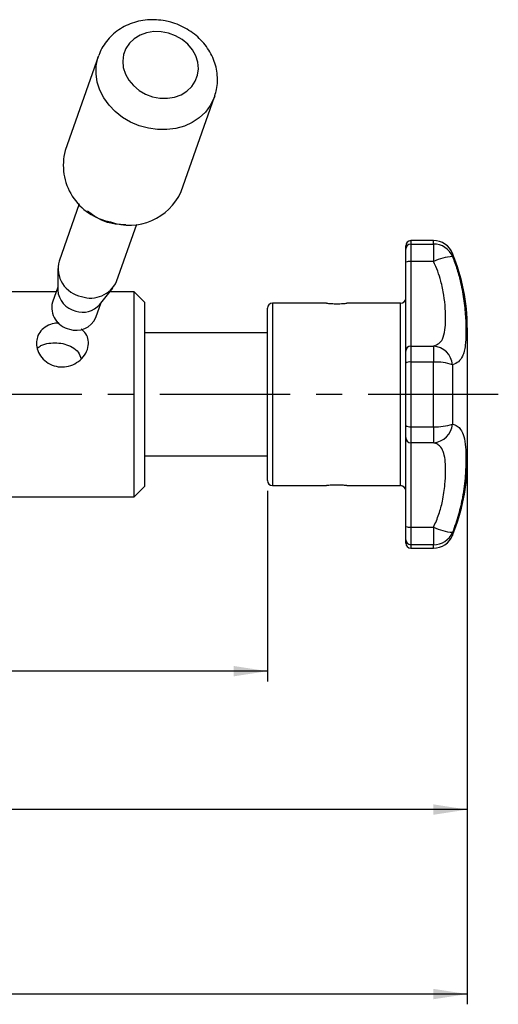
# Model space of a CAD drawing. Extents: x 39 to 346, y 42 to 276.
# Tile 4 of 5: x 179 to 226, y 178 to 274. Entities that reach past the tile are written whole.
import ezdxf

# ---------------------------------------------------------------- set-up
doc = ezdxf.new("R2010")
doc.units = 0
doc.linetypes.add('CENTERX2', pattern=[20.32, 12.7, -2.54, 2.54, -2.54])
doc.layers.get('0').update_dxf_attribs({"linetype": 'CONTINUOUS'})
doc.layers.add('FORMATO', color=179, linetype='CONTINUOUS')
doc.styles.add('SLDTEXTSTYLE0', font='TXT', dxfattribs={"width": 0.75})
doc.dimstyles.new('SLDDIMSTYLE1', dxfattribs={"dimtxt": 3.5, "dimasz": 3.302, "dimexe": 0, "dimexo": 0.0625, "dimgap": 0.875, "dimtad": 1, "dimdec": 3, "dimrnd": 1e-09, "dimzin": 12, "dimtxsty": 'SLDTEXTSTYLE0', "dimsah": 1, "dimcen": 0.09, "dimazin": 3, "dimtfac": 1, "dimtdec": 3, "dimtofl": 0, "dimtmove": 0, "dimatfit": 3, "dimtolj": 1, "dimtzin": 12})
doc.dimstyles.new('SLDDIMSTYLE2', dxfattribs={"dimtxt": 3.5, "dimasz": 3.302, "dimexe": 0, "dimexo": 0.0625, "dimgap": 0.875, "dimtad": 1, "dimdec": 1, "dimrnd": 1e-09, "dimzin": 12, "dimtxsty": 'SLDTEXTSTYLE0', "dimsah": 1, "dimcen": 0.09, "dimazin": 3, "dimtfac": 1, "dimtdec": 1, "dimtofl": 0, "dimtmove": 0, "dimatfit": 3, "dimtolj": 1, "dimtzin": 12})

# ---------------------------------------------------------------- blocks, each defined once
blk = doc.blocks.new('_D_5')
at = {"layer": 'FORMATO'}
for p, q in [((222.835, 231.785), (222.835, 177.777)), ((47.485, 226.76), (47.485, 177.777)), ((222.835, 178.777), (47.485, 178.777))]:
    blk.add_line(p, q, dxfattribs=at)
for points in [[(47.485, 178.777), (50.787, 178.269), (50.787, 179.285)], [(222.835, 178.777), (219.533, 179.285), (219.533, 178.269)]]:
    blk.add_solid(points, dxfattribs=at)
at = {"layer": 'FORMATO', "insert": (131.793, 183.289), "char_height": 3.5, "attachment_point": 1, "style": 'SLDTEXTSTYLE0'}
blk.add_mtext('175,4', dxfattribs=at)
blk = doc.blocks.new('_D_7')
at = {"layer": 'FORMATO'}
for p, q in [((222.835, 231.785), (222.835, 195.777)), ((138.835, 219.315), (138.835, 195.777)), ((222.835, 196.777), (138.835, 196.777))]:
    blk.add_line(p, q, dxfattribs=at)
for points in [[(138.835, 196.777), (142.137, 196.269), (142.137, 197.285)], [(222.835, 196.777), (219.533, 197.285), (219.533, 196.269)]]:
    blk.add_solid(points, dxfattribs=at)
at = {"layer": 'FORMATO', "insert": (166.065, 201.289), "char_height": 3.5, "attachment_point": 1, "style": 'SLDTEXTSTYLE0'}
blk.add_mtext('84', dxfattribs=at)
blk = doc.blocks.new('_D_9')
at = {"layer": 'FORMATO'}
for p, q in [((203.335, 227.885), (203.335, 209.28)), ((138.835, 219.315), (138.835, 209.28)), ((203.335, 210.28), (138.835, 210.28))]:
    blk.add_line(p, q, dxfattribs=at)
for points in [[(138.835, 210.28), (142.137, 209.772), (142.137, 210.788)], [(203.335, 210.28), (200.033, 210.788), (200.033, 209.772)]]:
    blk.add_solid(points, dxfattribs=at)
at = {"layer": 'FORMATO', "insert": (166.887, 214.791), "char_height": 3.5, "attachment_point": 1, "style": 'SLDTEXTSTYLE0'}
blk.add_mtext('64,5', dxfattribs=at)

msp = doc.modelspace()

# ---------------------------------------------------------------- linework, layer by layer
at = {"color": 7, "linetype": 'CONTINUOUS'}
for p, q in [((186.8589, 270.3193), (183.6007, 261.0802)), ((194.9176, 257.0892), (198.1758, 266.3283)), ((198.2023, 266.4059), (198.1758, 266.3283)), ((184.9743, 255.8844), (183.0023, 250.2924)), ((185.7722, 255.1971), (186.62, 254.5775)), ((188.4871, 253.919), (189.536, 253.8698)), ((188.6165, 248.3125), (190.5886, 253.9045)), ((216.8347, 251.4614), (216.8347, 251.7851)), ((219.5481, 252.2851), (217.3347, 252.2851)), ((217.3347, 251.9502), (217.3347, 250.244)), ((217.3347, 251.9502), (219.5481, 251.9502)), ((219.5481, 251.9502), (219.5481, 250.244)), ((216.8347, 250.1817), (216.8347, 251.4614)), ((216.8347, 241.5051), (216.8347, 250.1817)), ((217.3347, 250.244), (217.3347, 242.0012)), ((219.5481, 250.244), (217.3347, 250.244)), ((182.8781, 249.5609), (182.8781, 247.4689)), ((182.7121, 247.2851), (176.373, 247.2851)), ((182.8781, 247.7556), (182.3533, 246.2676)), ((186.9421, 246.0357), (188.2544, 247.6649)), ((190.3347, 247.2851), (187.9484, 247.2851)), ((191.3347, 246.2851), (190.3347, 247.2851)), ((190.3347, 227.2851), (190.3347, 247.2851)), ((186.5972, 244.771), (187.1219, 246.259)), ((191.3347, 246.2851), (191.3347, 228.2851)), ((209.0848, 246.1851), (203.8347, 246.1851)), ((216.3347, 246.1851), (211.0721, 246.1851)), ((203.3347, 243.2248), (203.3347, 245.6851)), ((203.3347, 243.2851), (191.3347, 243.2851)), ((203.3347, 228.8851), (203.3347, 243.2248)), ((222.8347, 243.7851), (222.8347, 230.7851)), ((216.8347, 240.332), (216.8347, 241.5051)), ((217.3347, 242.0012), (217.3347, 240.4371)), ((217.3347, 242.0012), (219.5481, 242.0012)), ((219.5481, 242.0012), (219.5481, 240.4371)), ((216.8347, 234.2382), (216.8347, 240.332)), ((217.3347, 240.4371), (217.3347, 234.1332)), ((219.5481, 240.4371), (217.3347, 240.4371)), ((219.5481, 234.1332), (219.5481, 240.4371)), ((221.3973, 240.1769), (221.3973, 234.3933)), ((216.8347, 233.0651), (216.8347, 234.2382)), ((217.3347, 234.1332), (219.5481, 234.1332)), ((217.3347, 234.1332), (217.3347, 232.569)), ((219.5481, 234.1332), (219.5481, 232.569)), ((216.8347, 224.3885), (216.8347, 233.0651)), ((219.5481, 232.569), (217.3347, 232.569)), ((217.3347, 232.569), (217.3347, 224.3262)), ((191.3347, 231.2851), (203.3347, 231.2851)), ((190.3347, 227.2851), (191.3347, 228.2851)), ((203.8347, 228.3851), (209.0973, 228.3851)), ((211.0845, 228.3851), (216.3347, 228.3851)), ((176.8473, 227.2851), (190.3347, 227.2851)), ((216.8347, 223.1088), (216.8347, 224.3885)), ((217.3347, 224.3262), (219.5481, 224.3262)), ((217.3347, 224.3262), (217.3347, 222.62)), ((219.5481, 224.3262), (219.5481, 222.62)), ((216.8347, 222.7851), (216.8347, 223.1088)), ((219.5481, 222.62), (217.3347, 222.62)), ((217.3347, 222.2851), (219.5481, 222.2851))]:
    msp.add_line(p, q, dxfattribs=at)
at = {"color": 8, "linetype": 'CONTINUOUS'}
for p, q in [((217.3347, 252.2851), (217.3347, 251.9502)), ((219.5481, 251.9502), (219.5481, 252.2851)), ((221.3973, 251.047), (221.3973, 250.7398)), ((203.8347, 246.1851), (203.8347, 243.5784)), ((216.3347, 243.5784), (216.3347, 246.1851)), ((203.8347, 243.5784), (203.8347, 228.3851)), ((216.3347, 228.3851), (216.3347, 243.5784)), ((221.3973, 223.8305), (221.3973, 223.5232)), ((217.3347, 222.62), (217.3347, 222.2851)), ((219.5481, 222.2851), (219.5481, 222.62))]:
    msp.add_line(p, q, dxfattribs=at)
at = {"color": 7, "linetype": 'CONTINUOUS', "flags": 128}
for points in [[(193.6871, 272.5375), (192.9678, 272.6736), (192.2463, 272.6851), (191.5502, 272.5715), (190.9063, 272.3373), (190.3393, 271.9914), (189.871, 271.5472), (189.5195, 271.0217), (189.2981, 270.435), (189.2155, 269.8098), (189.2748, 269.1701), (189.4737, 268.5404), (189.8046, 267.945), (190.2547, 267.4067), (190.8068, 266.9462), (191.4397, 266.5813), (192.129, 266.3259), (192.8482, 266.1898), (193.5698, 266.1783), (194.2659, 266.2919), (194.9098, 266.5261), (195.4768, 266.8719), (195.9451, 267.3162), (196.2966, 267.8417), (196.518, 268.4284), (196.6006, 269.0536), (196.5413, 269.6933), (196.3424, 270.323), (196.0115, 270.9184), (195.5613, 271.4567), (195.0092, 271.9172), (194.3764, 272.2821), (193.6871, 272.5375)], [(187.7314, 254.0408), (187.1299, 254.2697), (186.62, 254.5775)], [(188.4871, 253.919), (188.3618, 253.9273), (187.7314, 254.0408)]]:
    msp.add_lwpolyline(points, dxfattribs=at)
at = {"color": 8, "linetype": 'CONTINUOUS', "flags": 128}
msp.add_lwpolyline([(198.1758, 266.3283), (198.1122, 266.1591), (197.7565, 265.4591), (197.278, 264.8261), (196.6879, 264.2752), (196, 263.8191), (195.2306, 263.4686), (194.3975, 263.2319), (193.5204, 263.1146), (192.6197, 263.1194), (191.7167, 263.2461), (190.8324, 263.4919), (189.9876, 263.8509), (189.2021, 264.3148), (188.4943, 264.8727), (187.8808, 265.5114), (187.376, 266.216), (186.9917, 266.9701), (186.7369, 267.7559), (186.6176, 268.555), (186.6366, 269.3486), (186.7934, 270.1183), (186.8728, 270.3582)], dxfattribs=at)
at = {"color": 7, "linetype": 'CONTINUOUS'}
for centre, radius, start, end in [((189.0528, 259.6541), 5.6355, 165.341564, 259.364509), ((189.867, 259.3128), 5.5184, 250.364516, 336.2374), ((217.3347, 251.7851), 0.5, 90, 180), ((217.3292, 251.4557), 0.4945, 89.360012, 179.34622), ((219.5481, 250.2851), 2, 22.392688, 90), ((219.5594, 249.9498), 2.0005, 23.259482, 90.324146), ((221.7543, 245.7115), 5.0409, 94.061837, 115.955229), ((203.7722, 243.7851), 19.0625, 0, 22.392688), ((185.7256, 249.5967), 2.8108, 165.669679, 259.036385), ((217.2116, 249.1937), 1.0575, 83.316933, 110.882868), ((186.0922, 249.4593), 2.7726, 251.033517, 335.568415), ((185.114, 247.5959), 2.2396, 183.250943, 257.425497), ((184.4409, 245.7601), 2.1484, 166.33562, 258.3704), ((185.3017, 247.5089), 2.2048, 252.167123, 318.073024), ((203.8347, 245.6851), 0.5, 90, 180), ((216.3347, 246.6851), 0.5, 270, 0), ((184.7016, 245.6087), 2.0724, 250.442799, 336.159157), ((217.3327, 241.5032), 0.4981, 89.776444, 179.775504), ((219.3811, 239.9826), 2.0255, 5.503946, 85.27162), ((217.2152, 239.7634), 0.6842, 79.942465, 123.791327), ((219.7932, 235.4774), 4.9657, 71.153808, 92.829518), ((217.2152, 234.8068), 0.6842, 236.208673, 280.057535), ((219.7932, 239.0928), 4.9657, 267.170482, 288.846192), ((219.3811, 234.5876), 2.0255, 274.72838, 354.496054), ((217.3327, 233.067), 0.4981, 180.224496, 270.223556), ((203.7722, 230.7851), 19.0625, 337.607312, 0), ((203.8347, 228.8851), 0.5, 180, 270), ((216.3347, 227.8851), 0.5, 0, 90), ((217.2116, 225.3765), 1.0575, 249.117132, 276.683067), ((221.7543, 228.8587), 5.0409, 244.044771, 265.938163), ((217.3292, 223.1145), 0.4945, 180.65378, 270.639988), ((219.5594, 224.6204), 2.0005, 269.675854, 336.740518), ((219.5481, 224.2851), 2, 270, 337.607312), ((217.3347, 222.7851), 0.5, 180, 270)]:
    msp.add_arc(centre, radius, start, end, dxfattribs=at)
for points, knots in [([(193.8989, 273.5974), (193.7234, 273.6416), (193.2635, 273.7574), (192.4998, 273.8469), (191.6238, 273.8365), (190.7636, 273.7039), (189.9398, 273.4529), (189.1718, 273.0878), (188.4787, 272.6173), (187.8745, 272.0543), (187.381, 271.4102), (187.0485, 270.8389), (186.9271, 270.4721), (186.8895, 270.3583)], [0, 0, 0, 0, 0.0620748, 0.1626792, 0.2635442, 0.3644187, 0.4650786, 0.5652471, 0.664644, 0.763053, 0.8603856, 0.9567042, 1, 1, 1, 1]), ([(198.197, 266.4193), (198.2608, 266.6252), (198.4022, 267.0819), (198.4757, 267.8237), (198.444, 268.6157), (198.2878, 269.4002), (198.0149, 270.1616), (197.6289, 270.8864), (197.1366, 271.5605), (196.5468, 272.1701), (195.8706, 272.7025), (195.1211, 273.144), (194.4526, 273.4318), (194.0361, 273.5564), (193.8989, 273.5974)], [0, 0, 0, 0, 0.0709032, 0.15732604, 0.24367976, 0.33029535, 0.41744644, 0.50531492, 0.5939739, 0.68339882, 0.7734977, 0.86415286, 0.95525296, 1, 1, 1, 1]), ([(221.3973, 250.7398), (221.552, 250.3192), (221.8638, 249.4721), (222.25, 248.0061), (222.5422, 246.3633), (222.6861, 244.6809), (222.7171, 243.207), (222.6651, 242.1797), (222.5419, 241.4664), (222.3473, 240.9067), (222.0115, 240.4254), (221.6038, 240.2605), (221.3973, 240.1769)], [0, 0, 0, 0, 0.0817229, 0.1646325, 0.2821461, 0.4036083, 0.5165067, 0.6339275, 0.7064414, 0.7798815, 0.8884859, 1, 1, 1, 1]), ([(219.5481, 242.0012), (219.7299, 242.0711), (220.0936, 242.2109), (220.4771, 242.708), (220.6719, 243.4709), (220.7325, 244.5089), (220.7029, 245.6507), (220.5753, 246.9466), (220.318, 248.1895), (219.9652, 249.3018), (219.6871, 249.9299), (219.5481, 250.244)], [0, 0, 0, 0, 0.10812256, 0.21622161, 0.36206531, 0.48071059, 0.59936862, 0.71892079, 0.83836729, 0.91917682, 1, 1, 1, 1]), ([(209.0848, 246.1851), (209.0848, 246.1851), (209.066, 246.1871), (209.1316, 246.1798), (209.2852, 246.164), (209.5422, 246.1439), (209.8229, 246.1307), (210.01, 246.1293), (210.0847, 246.1287)], [0, 0, 0, 0, 0.0005395, 0.2140041, 0.42743, 0.6420075, 0.8571569, 1, 1, 1, 1]), ([(210.0847, 246.1287), (210.1967, 246.13), (210.4206, 246.1326), (210.7201, 246.1504), (210.9444, 246.1698), (211.0725, 246.1837), (211.0722, 246.1837), (211.0721, 246.1837)], [0, 0, 0, 0, 0.2139156, 0.4277981, 0.6425298, 0.8578233, 1, 1, 1, 1]), ([(182.9902, 244.2515), (182.8391, 244.2437), (182.4107, 244.2214), (181.7796, 243.9584), (181.2015, 243.5016), (180.8548, 242.9188), (180.8144, 242.4828), (180.7961, 242.2851)], [0, 0, 0, 0, 0.1244903, 0.3529909, 0.5793721, 0.8092493, 1, 1, 1, 1]), ([(180.7961, 242.2851), (180.8229, 242.0383), (180.8765, 241.5447), (181.2957, 240.8476), (181.9182, 240.3003), (182.6983, 239.9808), (183.5395, 239.9301), (184.3649, 240.1463), (185.1, 240.6114), (185.6443, 241.274), (185.905, 242.0254), (185.8558, 242.7319), (185.6043, 243.2911), (185.3022, 243.5421), (185.1765, 243.6466)], [0, 0, 0, 0, 0.0859863, 0.1719654, 0.2580511, 0.343297, 0.4273324, 0.5125997, 0.6019234, 0.6939094, 0.7823824, 0.8641733, 0.9434911, 1, 1, 1, 1]), ([(180.8844, 241.8119), (180.9979, 241.8977), (181.3007, 242.1265), (181.9811, 242.2932), (182.7923, 242.3357), (183.5917, 242.2132), (184.3235, 241.9213), (184.9241, 241.4515), (185.0863, 240.9855), (185.1633, 240.7641)], [0, 0, 0, 0, 0.0906031, 0.241669, 0.3846351, 0.5261991, 0.6800351, 0.8479973, 1, 1, 1, 1]), ([(221.3973, 234.3933), (221.552, 234.3363), (221.8638, 234.2213), (222.25, 233.8408), (222.5422, 233.2061), (222.6861, 232.2204), (222.7171, 230.9376), (222.6651, 229.6047), (222.5419, 228.3403), (222.3473, 227.0641), (222.0115, 225.5414), (221.6038, 224.4058), (221.3973, 223.8305)], [0, 0, 0, 0, 0.0817229, 0.1646325, 0.2821461, 0.4036083, 0.5165067, 0.6339275, 0.7064414, 0.7798815, 0.8884859, 1, 1, 1, 1]), ([(219.5481, 224.3262), (219.7299, 224.748), (220.0936, 225.5916), (220.4771, 227.024), (220.6719, 228.4289), (220.7325, 229.7102), (220.7029, 230.7384), (220.5753, 231.5637), (220.318, 232.1028), (219.9652, 232.4228), (219.6871, 232.5203), (219.5481, 232.569)], [0, 0, 0, 0, 0.10812256, 0.21622161, 0.36206531, 0.48071059, 0.59936862, 0.71892079, 0.83836729, 0.91917682, 1, 1, 1, 1]), ([(210.0847, 228.4415), (209.9727, 228.4402), (209.7487, 228.4377), (209.4493, 228.4198), (209.2249, 228.4004), (209.0969, 228.3865), (209.0972, 228.3865), (209.0973, 228.3865)], [0, 0, 0, 0, 0.21391613, 0.42779498, 0.64252716, 0.85782297, 1, 1, 1, 1]), ([(211.0845, 228.3851), (211.0846, 228.3851), (211.1034, 228.3831), (211.0378, 228.3904), (210.8842, 228.4062), (210.6271, 228.4263), (210.3465, 228.4395), (210.1594, 228.4409), (210.0847, 228.4415)], [0, 0, 0, 0, 0.0005395, 0.214004, 0.4274298, 0.6420072, 0.8571522, 1, 1, 1, 1])]:
    msp.add_open_spline(points, degree=3, knots=knots, dxfattribs=at)
at = {"layer": 'FORMATO', "linetype": 'CENTERX2'}
msp.add_line((225.8621, 237.2851), (53.7479, 237.2851), dxfattribs=at)

# ---------------------------------------------------------------- dimensions: what is measured, and where the dimension line sits
at = {"layer": 'FORMATO'}
for base, p1, p2, dimstyle, picture, middle in [((47.4846851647, 178.7773970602), (222.8346851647, 232.7851060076), (47.4846851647, 227.7601060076), 'SLDDIMSTYLE2', '_D_5', (137.6115650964, 178.7773970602)), ((138.8347, 196.7774), (222.8347, 232.7851), (138.8347, 220.3155), 'SLDDIMSTYLE1', '_D_7', (168.6516, 196.7774)), ((138.8347, 210.2797), (203.3347, 228.8851), (138.8347, 220.3155), 'SLDDIMSTYLE1', '_D_9', (171.4126, 210.2797))]:
    dim = msp.add_linear_dim(base=base, p1=p1, p2=p2, dimstyle=dimstyle, dxfattribs=at)
    dim.commit()
    dim.dimension.update_dxf_attribs({"geometry": picture, "text_midpoint": middle, "dimtype": 160})

doc.saveas('drawing.dxf')
